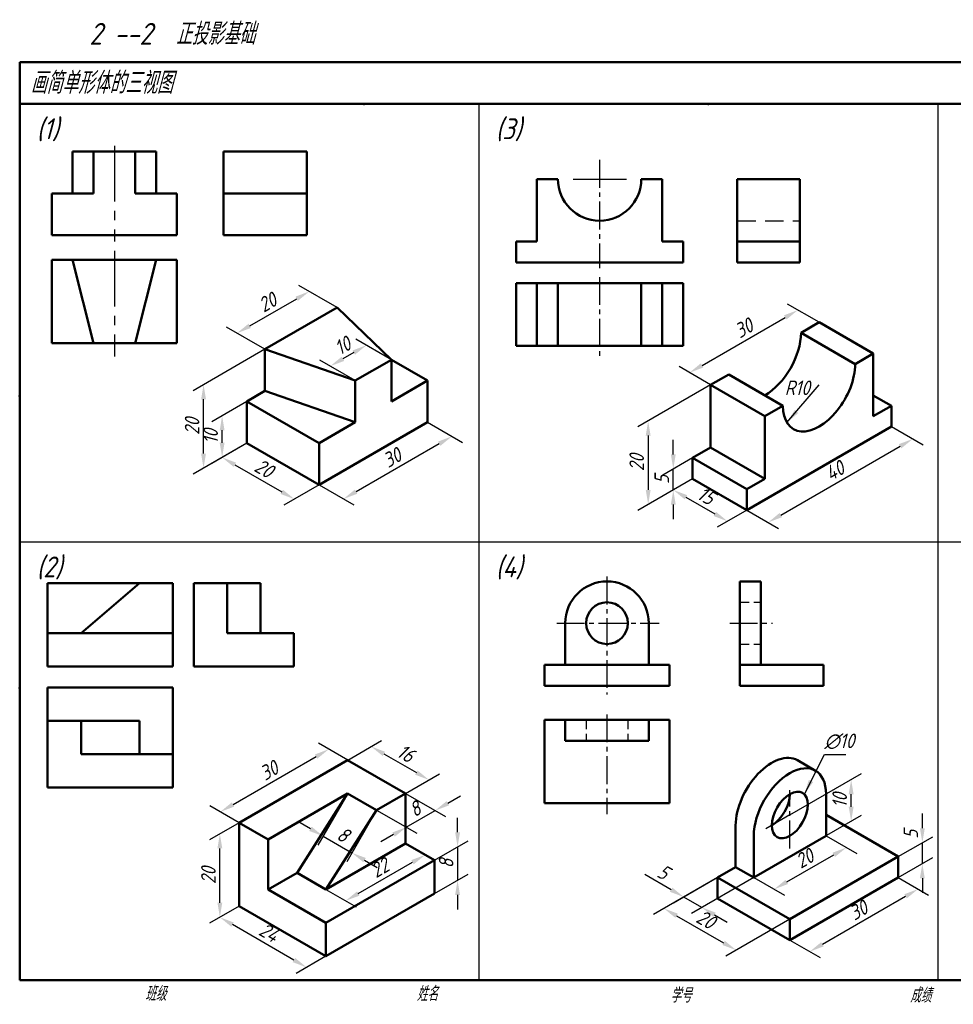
# Model space of a CAD drawing. Header units: millimetres. Extents: x 79 to 427, y 66 to 302.
# Tile 1 of 2: x 79 to 303, y 66 to 302. Entities that reach past the tile are written whole.
import ezdxf

# ---------------------------------------------------------------- set-up
doc = ezdxf.new("R2010")
doc.units = ezdxf.units.MM
doc.header["$LTSCALE"] = 0.7
for name, pattern in [('CENTER2', [28.575, 19.05, -3.175, 3.175, -3.175]), ('HIDDEN', [9.525, 6.35, -3.175]), ('HIDDEN2', [4.7625, 3.175, -1.5875])]:
    doc.linetypes.add(name, pattern=pattern)
doc.layers.add('尺寸层', color=221, linetype='Continuous')
doc.layers.add('细实线层', color=7, linetype='Continuous')
for name, color, linetype, lineweight in [('文字层', 227, 'Continuous', 20), ('点画线层', 3, 'CENTER2', 25), ('答案层', 1, 'Continuous', 25), ('粗实线层', 7, 'Continuous', 50)]:
    doc.layers.add(name, color=color, linetype=linetype, lineweight=lineweight)
doc.styles.add('工程字体（斜）', font='gbeitc.shx', dxfattribs={"bigfont": 'gbcbig.shx'})
doc.styles.add('工程斜体', font='gbeitc.shx', dxfattribs={"bigfont": 'gbcbig.shx'})
doc.dimstyles.new('gb35', dxfattribs={"dimtxt": 3.5, "dimasz": 3.5, "dimexe": 2.5, "dimexo": 0, "dimgap": 1, "dimtad": 1, "dimdsep": 46, "dimtxsty": '工程字体（斜）', "dimcen": 0, "dimadec": 0, "dimazin": 0, "dimtfac": 1, "dimtmove": 0, "dimatfit": 3, "dimfxl": 0, "dimarcsym": 0})

# ---------------------------------------------------------------- blocks, each defined once
blk = doc.blocks.new('*D17')
at = {"layer": 'Defpoints', "color": 0, "ltscale": 0.5}
for p in [(176.64, 205.73), (182.47, 202.36), (150.66, 190.73)]:
    blk.add_point(p, dxfattribs=at)
at = {"layer": '尺寸层', "color": 0, "lineweight": -2, "ltscale": 0.5}
for p, q in [((176.64, 205.73), (184.97, 200.92)), ((159.52, 189.11), (179.44, 200.61)), ((150.66, 190.73), (158.99, 185.92))]:
    blk.add_line(p, q, dxfattribs=at)
at = {"layer": '尺寸层', "color": 0, "ltscale": 0.5}
for points in [[(179.15, 201.11), (179.73, 200.1), (182.47, 202.36)], [(159.23, 189.61), (159.81, 188.6), (156.49, 187.36)]]:
    blk.add_solid(points, dxfattribs=at)
at = {"layer": '尺寸层', "color": 0, "ltscale": 0.5, "insert": (168.11, 197.24), "char_height": 3.5, "attachment_point": 5, "rotation": 30, "style": '工程字体（斜）'}
blk.add_mtext('30', dxfattribs=at)
blk = doc.blocks.new('*D18')
at = {"layer": 'Defpoints', "color": 0, "ltscale": 0.5}
for p in [(133.33, 200.73), (150.66, 190.73), (144.73, 187.31)]:
    blk.add_point(p, dxfattribs=at)
at = {"layer": '尺寸层', "color": 0, "lineweight": -2, "ltscale": 0.5}
for p, q in [((133.33, 200.73), (124.91, 195.86)), ((130.44, 195.56), (141.7, 189.06)), ((150.66, 190.73), (142.23, 185.86))]:
    blk.add_line(p, q, dxfattribs=at)
at = {"layer": '尺寸层', "color": 0, "ltscale": 0.5}
for points in [[(130.73, 196.06), (130.15, 195.05), (127.41, 197.31)], [(141.99, 189.56), (141.41, 188.55), (144.73, 187.31)]]:
    blk.add_solid(points, dxfattribs=at)
at = {"layer": '尺寸层', "color": 0, "ltscale": 0.5, "insert": (137.45, 194.69), "char_height": 3.5, "attachment_point": 5, "rotation": 330, "style": '工程字体（斜）'}
blk.add_mtext('20', dxfattribs=at)
blk = doc.blocks.new('*D19')
at = {"layer": 'Defpoints', "color": 0, "ltscale": 0.5}
for p in [(133.33, 210.73), (127.41, 207.31), (133.33, 200.73)]:
    blk.add_point(p, dxfattribs=at)
at = {"layer": '尺寸层', "color": 0, "lineweight": -2, "ltscale": 0.5}
for p, q in [((133.33, 210.73), (124.91, 205.86)), ((127.41, 200.81), (127.41, 203.81)), ((133.33, 200.73), (124.91, 195.86))]:
    blk.add_line(p, q, dxfattribs=at)
at = {"layer": '尺寸层', "color": 0, "ltscale": 0.5}
for points in [[(126.83, 203.81), (127.99, 203.81), (127.41, 207.31)], [(126.83, 200.81), (127.99, 200.81), (127.41, 197.31)]]:
    blk.add_solid(points, dxfattribs=at)
at = {"layer": '尺寸层', "color": 0, "ltscale": 0.5, "insert": (124.66, 202.31), "char_height": 3.5, "attachment_point": 5, "rotation": 90, "style": '工程字体（斜）'}
blk.add_mtext('10', dxfattribs=at)
blk = doc.blocks.new('*D20')
at = {"layer": 'Defpoints', "color": 0, "ltscale": 0.5}
for p in [(137.66, 223.23), (122.96, 214.74), (133.33, 200.73)]:
    blk.add_point(p, dxfattribs=at)
at = {"layer": '尺寸层', "color": 0, "lineweight": -2, "ltscale": 0.5}
for p, q in [((137.66, 223.23), (120.46, 213.29)), ((122.96, 198.24), (122.96, 211.24)), ((133.33, 200.73), (120.46, 193.29))]:
    blk.add_line(p, q, dxfattribs=at)
at = {"layer": '尺寸层', "color": 0, "ltscale": 0.5}
for points in [[(122.37, 211.24), (123.54, 211.24), (122.96, 214.74)], [(122.37, 198.24), (123.54, 198.24), (122.96, 194.74)]]:
    blk.add_solid(points, dxfattribs=at)
at = {"layer": '尺寸层', "color": 0, "ltscale": 0.5, "insert": (120.21, 204.74), "char_height": 3.5, "attachment_point": 5, "rotation": 90, "style": '工程字体（斜）'}
blk.add_mtext('20', dxfattribs=at)
blk = doc.blocks.new('*D21')
at = {"layer": 'Defpoints', "color": 0, "ltscale": 0.5}
for p in [(148.3, 237.09), (154.99, 233.23), (137.66, 223.23)]:
    blk.add_point(p, dxfattribs=at)
at = {"layer": '尺寸层', "color": 0, "lineweight": -2, "ltscale": 0.5}
for p, q in [((154.99, 233.23), (145.8, 238.53)), ((134.01, 228.84), (145.27, 235.34)), ((137.66, 223.23), (128.48, 228.53))]:
    blk.add_line(p, q, dxfattribs=at)
at = {"layer": '尺寸层', "color": 0, "ltscale": 0.5}
for points in [[(144.98, 235.84), (145.56, 234.83), (148.3, 237.09)], [(133.72, 229.34), (134.3, 228.33), (130.98, 227.09)]]:
    blk.add_solid(points, dxfattribs=at)
at = {"layer": '尺寸层', "color": 0, "ltscale": 0.5, "insert": (138.26, 234.47), "char_height": 3.5, "attachment_point": 5, "rotation": 30, "style": '工程字体（斜）'}
blk.add_mtext('20', dxfattribs=at)
blk = doc.blocks.new('*D22')
at = {"layer": 'Defpoints', "color": 0, "ltscale": 0.5}
for p in [(167.98, 220.73), (153.32, 219.19), (159.32, 215.73)]:
    blk.add_point(p, dxfattribs=at)
at = {"layer": '尺寸层', "color": 0, "lineweight": -2, "ltscale": 0.5}
for p, q in [((167.98, 220.73), (159.48, 225.63)), ((158.95, 222.44), (156.35, 220.94)), ((159.32, 215.73), (150.82, 220.63))]:
    blk.add_line(p, q, dxfattribs=at)
at = {"layer": '尺寸层', "color": 0, "ltscale": 0.5}
for points in [[(158.66, 222.94), (159.24, 221.93), (161.98, 224.19)], [(156.06, 221.44), (156.64, 220.43), (153.32, 219.19)]]:
    blk.add_solid(points, dxfattribs=at)
at = {"layer": '尺寸层', "color": 0, "ltscale": 0.5, "insert": (156.27, 224.07), "char_height": 3.5, "attachment_point": 5, "rotation": 30, "style": '工程字体（斜）'}
blk.add_mtext('10', dxfattribs=at)
blk = doc.blocks.new('*D23')
at = {"layer": 'Defpoints', "color": 0, "ltscale": 0.5}
for p in [(131.51, 89.77), (126.87, 87.1), (152.29, 77.77)]:
    blk.add_point(p, dxfattribs=at)
at = {"layer": '尺寸层', "color": 0, "lineweight": -2, "ltscale": 0.5}
for p, q in [((131.51, 89.77), (124.37, 85.65)), ((144.62, 76.85), (129.9, 85.35)), ((152.29, 77.77), (145.15, 73.65))]:
    blk.add_line(p, q, dxfattribs=at)
at = {"layer": '尺寸层', "color": 0, "ltscale": 0.5}
for points in [[(130.19, 85.85), (129.61, 84.84), (126.87, 87.1)], [(144.92, 77.35), (144.33, 76.34), (147.65, 75.1)]]:
    blk.add_solid(points, dxfattribs=at)
at = {"layer": '尺寸层', "color": 0, "ltscale": 0.5, "insert": (138.64, 83.48), "char_height": 3.5, "attachment_point": 5, "rotation": 330, "style": '工程字体（斜）'}
blk.add_mtext('24', dxfattribs=at)
blk = doc.blocks.new('*D24')
at = {"layer": 'Defpoints', "color": 0, "ltscale": 0.5}
for p in [(131.51, 109.77), (126.87, 107.1), (131.51, 89.77)]:
    blk.add_point(p, dxfattribs=at)
at = {"layer": '尺寸层', "color": 0, "lineweight": -2, "ltscale": 0.5}
for p, q in [((131.51, 109.77), (124.37, 105.65)), ((126.87, 90.6), (126.87, 103.6)), ((131.51, 89.77), (124.37, 85.65))]:
    blk.add_line(p, q, dxfattribs=at)
at = {"layer": '尺寸层', "color": 0, "ltscale": 0.5}
for points in [[(126.29, 103.6), (127.45, 103.6), (126.87, 107.1)], [(126.29, 90.6), (127.45, 90.6), (126.87, 87.1)]]:
    blk.add_solid(points, dxfattribs=at)
at = {"layer": '尺寸层', "color": 0, "ltscale": 0.5, "insert": (124.12, 97.1), "char_height": 3.5, "attachment_point": 5, "rotation": 90, "style": '工程字体（斜）'}
blk.add_mtext('20', dxfattribs=at)
blk = doc.blocks.new('*D25')
at = {"layer": 'Defpoints', "color": 0, "ltscale": 0.5}
for p in [(152.97, 127.38), (157.49, 124.77), (131.51, 109.77)]:
    blk.add_point(p, dxfattribs=at)
at = {"layer": '尺寸层', "color": 0, "lineweight": -2, "ltscale": 0.5}
for p, q in [((157.49, 124.77), (150.47, 128.82)), ((130.02, 114.13), (149.94, 125.63)), ((131.51, 109.77), (124.49, 113.82))]:
    blk.add_line(p, q, dxfattribs=at)
at = {"layer": '尺寸层', "color": 0, "ltscale": 0.5}
for points in [[(149.65, 126.13), (150.23, 125.12), (152.97, 127.38)], [(129.73, 114.63), (130.31, 113.62), (126.99, 112.38)]]:
    blk.add_solid(points, dxfattribs=at)
at = {"layer": '尺寸层', "color": 0, "ltscale": 0.5, "insert": (138.61, 122.26), "char_height": 3.5, "attachment_point": 5, "rotation": 30, "style": '工程字体（斜）'}
blk.add_mtext('30', dxfattribs=at)
blk = doc.blocks.new('*D26')
at = {"layer": 'Defpoints', "color": 0, "ltscale": 0.5}
for p in [(157.49, 124.77), (176.98, 120.02), (171.34, 116.77)]:
    blk.add_point(p, dxfattribs=at)
at = {"layer": '尺寸层', "color": 0, "lineweight": -2, "ltscale": 0.5}
for p, q in [((157.49, 124.77), (165.62, 129.47)), ((166.15, 126.27), (173.95, 121.77)), ((171.34, 116.77), (179.48, 121.47))]:
    blk.add_line(p, q, dxfattribs=at)
at = {"layer": '尺寸层', "color": 0, "ltscale": 0.5}
for points in [[(166.44, 126.78), (165.86, 125.77), (163.12, 128.02)], [(174.24, 122.28), (173.65, 121.27), (176.98, 120.02)]]:
    blk.add_solid(points, dxfattribs=at)
at = {"layer": '尺寸层', "color": 0, "ltscale": 0.5, "insert": (171.42, 126.41), "char_height": 3.5, "attachment_point": 5, "rotation": 330, "style": '工程字体（斜）'}
blk.add_mtext('16', dxfattribs=at)
blk = doc.blocks.new('*D27')
at = {"layer": 'Defpoints', "color": 0, "ltscale": 0.5}
for p in [(171.34, 116.77), (164.41, 112.77), (178.44, 112.67)]:
    blk.add_point(p, dxfattribs=at)
at = {"layer": '尺寸层', "color": 0, "lineweight": -2, "ltscale": 0.5}
for p, q in [((171.34, 116.77), (180.94, 111.23)), ((181.48, 114.42), (184.51, 116.17)), ((164.41, 112.77), (174.02, 107.23)), ((171.52, 108.67), (178.44, 112.67)), ((168.49, 106.92), (165.45, 105.17))]:
    blk.add_line(p, q, dxfattribs=at)
at = {"layer": '尺寸层', "color": 0, "ltscale": 0.5}
for points in [[(181.18, 114.93), (181.77, 113.92), (178.44, 112.67)], [(168.19, 107.43), (168.78, 106.42), (171.52, 108.67)]]:
    blk.add_solid(points, dxfattribs=at)
at = {"layer": '尺寸层', "color": 0, "ltscale": 0.5, "insert": (173.61, 113.05), "char_height": 3.5, "attachment_point": 5, "rotation": 30, "style": '工程字体（斜）'}
blk.add_mtext('8', dxfattribs=at)
blk = doc.blocks.new('*D28')
at = {"layer": 'Defpoints', "color": 0, "ltscale": 0.5}
for p in [(157.49, 116.77), (164.41, 112.77), (158.51, 102.55)]:
    blk.add_point(p, dxfattribs=at)
at = {"layer": '尺寸层', "color": 0, "lineweight": -2, "ltscale": 0.5}
for p, q in [((157.49, 116.77), (150.33, 104.38)), ((164.41, 112.77), (157.26, 100.38)), ((148.55, 108.3), (145.52, 110.05)), ((151.58, 106.55), (158.51, 102.55)), ((161.54, 100.8), (164.58, 99.05))]:
    blk.add_line(p, q, dxfattribs=at)
at = {"layer": '尺寸层', "color": 0, "ltscale": 0.5}
for points in [[(148.85, 108.81), (148.26, 107.79), (151.58, 106.55)], [(161.84, 101.31), (161.25, 100.29), (158.51, 102.55)]]:
    blk.add_solid(points, dxfattribs=at)
at = {"layer": '尺寸层', "color": 0, "ltscale": 0.5, "insert": (156.42, 106.93), "char_height": 3.5, "attachment_point": 5, "rotation": 330, "style": '工程字体（斜）'}
blk.add_mtext('8', dxfattribs=at)
blk = doc.blocks.new('*D29')
at = {"layer": 'Defpoints', "color": 0, "ltscale": 0.5}
for p in [(178.27, 100.77), (183.82, 95.97), (178.27, 92.77)]:
    blk.add_point(p, dxfattribs=at)
at = {"layer": '尺寸层', "color": 0, "lineweight": -2, "ltscale": 0.5}
for p, q in [((183.82, 107.47), (183.82, 110.97)), ((178.27, 100.77), (186.32, 105.42)), ((183.82, 103.97), (183.82, 95.97)), ((178.27, 92.77), (186.32, 97.42)), ((183.82, 92.47), (183.82, 88.97))]:
    blk.add_line(p, q, dxfattribs=at)
at = {"layer": '尺寸层', "color": 0, "ltscale": 0.5}
for points in [[(183.24, 107.47), (184.4, 107.47), (183.82, 103.97)], [(183.24, 92.47), (184.4, 92.47), (183.82, 95.97)]]:
    blk.add_solid(points, dxfattribs=at)
at = {"layer": '尺寸层', "color": 0, "ltscale": 0.5, "insert": (181.07, 99.97), "char_height": 3.5, "attachment_point": 5, "rotation": 90, "style": '工程字体（斜）'}
blk.add_mtext('8', dxfattribs=at)
blk = doc.blocks.new('*D30')
at = {"layer": 'Defpoints', "color": 0, "ltscale": 0.5}
for p in [(171.34, 104.77), (176.06, 102.05), (152.29, 93.77)]:
    blk.add_point(p, dxfattribs=at)
at = {"layer": '尺寸层', "color": 0, "lineweight": -2, "ltscale": 0.5}
for p, q in [((171.34, 104.77), (178.56, 100.61)), ((160.03, 92.8), (173.03, 100.3)), ((152.29, 93.77), (159.5, 89.61))]:
    blk.add_line(p, q, dxfattribs=at)
at = {"layer": '尺寸层', "color": 0, "ltscale": 0.5}
for points in [[(172.73, 100.8), (173.32, 99.79), (176.06, 102.05)], [(159.74, 93.3), (160.33, 92.29), (157, 91.05)]]:
    blk.add_solid(points, dxfattribs=at)
at = {"layer": '尺寸层', "color": 0, "ltscale": 0.5, "insert": (165.16, 98.93), "char_height": 3.5, "attachment_point": 5, "rotation": 30, "style": '工程字体（斜）'}
blk.add_mtext('22', dxfattribs=at)
blk = doc.blocks.new('*D31')
at = {"layer": 'Defpoints', "color": 0, "ltscale": 0.5}
for p in [(287.76, 204.69), (292.87, 201.73), (253.11, 184.69)]:
    blk.add_point(p, dxfattribs=at)
at = {"layer": '尺寸层', "color": 0, "lineweight": -2, "ltscale": 0.5}
for p, q in [((287.76, 204.69), (295.37, 200.29)), ((261.26, 183.48), (289.84, 199.98)), ((253.11, 184.69), (260.73, 180.29))]:
    blk.add_line(p, q, dxfattribs=at)
at = {"layer": '尺寸层', "color": 0, "ltscale": 0.5}
for points in [[(289.55, 200.49), (290.13, 199.48), (292.87, 201.73)], [(260.97, 183.99), (261.55, 182.98), (258.23, 181.73)]]:
    blk.add_solid(points, dxfattribs=at)
at = {"layer": '尺寸层', "color": 0, "ltscale": 0.5, "insert": (274.17, 194.11), "char_height": 3.5, "attachment_point": 5, "rotation": 30, "style": '工程字体（斜）'}
blk.add_mtext('40', dxfattribs=at)
blk = doc.blocks.new('*D32')
at = {"layer": 'Defpoints', "color": 0, "ltscale": 0.5}
for p in [(240.12, 192.19), (253.11, 184.69), (248.49, 182.01)]:
    blk.add_point(p, dxfattribs=at)
at = {"layer": '尺寸层', "color": 0, "lineweight": -2, "ltscale": 0.5}
for p, q in [((240.12, 192.19), (233, 188.07)), ((238.53, 187.76), (245.46, 183.76)), ((253.11, 184.69), (245.99, 180.57))]:
    blk.add_line(p, q, dxfattribs=at)
at = {"layer": '尺寸层', "color": 0, "ltscale": 0.5}
for points in [[(238.82, 188.27), (238.24, 187.26), (235.5, 189.51)], [(245.75, 184.27), (245.17, 183.26), (248.49, 182.01)]]:
    blk.add_solid(points, dxfattribs=at)
at = {"layer": '尺寸层', "color": 0, "ltscale": 0.5, "insert": (243.37, 188.15), "char_height": 3.5, "attachment_point": 5, "rotation": 330, "style": '工程字体（斜）'}
blk.add_mtext('15', dxfattribs=at)
blk = doc.blocks.new('*D33')
at = {"layer": 'Defpoints', "color": 0, "ltscale": 0.5}
for p in [(240.12, 197.19), (235.5, 194.51), (240.12, 192.19)]:
    blk.add_point(p, dxfattribs=at)
at = {"layer": '尺寸层', "color": 0, "lineweight": -2, "ltscale": 0.5}
for p, q in [((235.5, 198.01), (235.5, 201.51)), ((240.12, 197.19), (233, 193.07)), ((235.5, 189.51), (235.5, 194.51)), ((240.12, 192.19), (233, 188.07)), ((235.5, 186.01), (235.5, 182.51))]:
    blk.add_line(p, q, dxfattribs=at)
at = {"layer": '尺寸层', "color": 0, "ltscale": 0.5}
for points in [[(234.92, 198.01), (236.08, 198.01), (235.5, 194.51)], [(234.92, 186.01), (236.08, 186.01), (235.5, 189.51)]]:
    blk.add_solid(points, dxfattribs=at)
at = {"layer": '尺寸层', "color": 0, "ltscale": 0.5, "insert": (232.75, 192.01), "char_height": 3.5, "attachment_point": 5, "rotation": 90, "style": '工程字体（斜）'}
blk.add_mtext('5', dxfattribs=at)
blk = doc.blocks.new('*D34')
at = {"layer": 'Defpoints', "color": 0, "ltscale": 0.5}
for p in [(244.45, 214.69), (240.12, 192.19), (229.49, 186.04)]:
    blk.add_point(p, dxfattribs=at)
at = {"layer": '尺寸层', "color": 0, "lineweight": -2, "ltscale": 0.5}
for p, q in [((244.45, 214.69), (226.99, 204.6)), ((229.49, 202.54), (229.49, 189.54)), ((240.12, 192.19), (226.99, 184.6))]:
    blk.add_line(p, q, dxfattribs=at)
at = {"layer": '尺寸层', "color": 0, "ltscale": 0.5}
for points in [[(228.9, 202.54), (230.07, 202.54), (229.49, 206.04)], [(228.9, 189.54), (230.07, 189.54), (229.49, 186.04)]]:
    blk.add_solid(points, dxfattribs=at)
at = {"layer": '尺寸层', "color": 0, "ltscale": 0.5, "insert": (226.74, 196.04), "char_height": 3.5, "attachment_point": 5, "rotation": 90, "style": '工程字体（斜）'}
blk.add_mtext('20', dxfattribs=at)
blk = doc.blocks.new('*D35')
at = {"layer": 'Defpoints', "color": 0, "ltscale": 0.5}
for p in [(265.36, 232.62), (270.43, 229.69), (244.45, 214.69)]:
    blk.add_point(p, dxfattribs=at)
at = {"layer": '尺寸层', "color": 0, "lineweight": -2, "ltscale": 0.5}
for p, q in [((270.43, 229.69), (262.86, 234.06)), ((242.41, 219.37), (262.33, 230.87)), ((244.45, 214.69), (236.88, 219.06))]:
    blk.add_line(p, q, dxfattribs=at)
at = {"layer": '尺寸层', "color": 0, "ltscale": 0.5}
for points in [[(262.03, 231.37), (262.62, 230.36), (265.36, 232.62)], [(242.12, 219.87), (242.7, 218.86), (239.38, 217.62)]]:
    blk.add_solid(points, dxfattribs=at)
at = {"layer": '尺寸层', "color": 0, "ltscale": 0.5, "insert": (252.37, 228.29), "char_height": 3.5, "attachment_point": 5, "rotation": 30, "style": '工程字体（斜）'}
blk.add_mtext('30', dxfattribs=at)
blk = doc.blocks.new('*D36')
at = {"layer": 'Defpoints', "color": 0, "ltscale": 0.5}
for p in [(289.42, 96.63), (294.18, 93.88), (263.44, 81.63)]:
    blk.add_point(p, dxfattribs=at)
at = {"layer": '尺寸层', "color": 0, "lineweight": -2, "ltscale": 0.5}
for p, q in [((289.42, 96.63), (296.68, 92.43)), ((271.23, 80.63), (291.15, 92.13)), ((263.44, 81.63), (270.7, 77.43))]:
    blk.add_line(p, q, dxfattribs=at)
at = {"layer": '尺寸层', "color": 0, "ltscale": 0.5}
for points in [[(290.86, 92.63), (291.44, 91.62), (294.18, 93.88)], [(270.94, 81.13), (271.53, 80.12), (268.2, 78.88)]]:
    blk.add_solid(points, dxfattribs=at)
at = {"layer": '尺寸层', "color": 0, "ltscale": 0.5, "insert": (279.82, 88.76), "char_height": 3.5, "attachment_point": 5, "rotation": 30, "style": '工程字体（斜）'}
blk.add_mtext('30', dxfattribs=at)
blk = doc.blocks.new('*D37')
at = {"layer": 'Defpoints', "color": 0, "ltscale": 0.5}
for p in [(246.12, 96.63), (263.44, 86.63), (250.59, 79.21)]:
    blk.add_point(p, dxfattribs=at)
at = {"layer": '尺寸层', "color": 0, "lineweight": -2, "ltscale": 0.5}
for p, q in [((246.12, 96.63), (230.77, 87.77)), ((236.3, 87.46), (247.56, 80.96)), ((263.44, 86.63), (248.09, 77.77))]:
    blk.add_line(p, q, dxfattribs=at)
at = {"layer": '尺寸层', "color": 0, "ltscale": 0.5}
for points in [[(236.59, 87.97), (236.01, 86.96), (233.27, 89.21)], [(247.85, 81.47), (247.27, 80.46), (250.59, 79.21)]]:
    blk.add_solid(points, dxfattribs=at)
at = {"layer": '尺寸层', "color": 0, "ltscale": 0.5, "insert": (243.31, 86.59), "char_height": 3.5, "attachment_point": 5, "rotation": 330, "style": '工程字体（斜）'}
blk.add_mtext('20', dxfattribs=at)
blk = doc.blocks.new('*D38')
at = {"layer": 'Defpoints', "color": 0, "ltscale": 0.5}
for p in [(272.1, 106.63), (276.98, 103.81), (254.78, 96.63)]:
    blk.add_point(p, dxfattribs=at)
at = {"layer": '尺寸层', "color": 0, "lineweight": -2, "ltscale": 0.5}
for p, q in [((272.1, 106.63), (279.48, 102.37)), ((262.69, 95.56), (273.95, 102.06)), ((254.78, 96.63), (262.16, 92.37))]:
    blk.add_line(p, q, dxfattribs=at)
at = {"layer": '尺寸层', "color": 0, "ltscale": 0.5}
for points in [[(273.65, 102.57), (274.24, 101.56), (276.98, 103.81)], [(262.4, 96.07), (262.98, 95.06), (259.66, 93.81)]]:
    blk.add_solid(points, dxfattribs=at)
at = {"layer": '尺寸层', "color": 0, "ltscale": 0.5, "insert": (266.94, 101.19), "char_height": 3.5, "attachment_point": 5, "rotation": 30, "style": '工程字体（斜）'}
blk.add_mtext('20', dxfattribs=at)
blk = doc.blocks.new('*D39')
at = {"layer": 'Defpoints', "color": 0, "ltscale": 0.5}
for p in [(278.12, 120.1), (263.44, 111.63), (263.44, 101.63)]:
    blk.add_point(p, dxfattribs=at)
at = {"layer": '尺寸层', "color": 0, "lineweight": -2, "ltscale": 0.5}
for p, q in [((263.44, 111.63), (280.62, 121.55)), ((278.12, 113.6), (278.12, 116.6)), ((263.44, 101.63), (280.62, 111.55))]:
    blk.add_line(p, q, dxfattribs=at)
at = {"layer": '尺寸层', "color": 0, "ltscale": 0.5}
for points in [[(277.53, 116.6), (278.7, 116.6), (278.12, 120.1)], [(277.53, 113.6), (278.7, 113.6), (278.12, 110.1)]]:
    blk.add_solid(points, dxfattribs=at)
at = {"layer": '尺寸层', "color": 0, "ltscale": 0.5, "insert": (275.37, 115.1), "char_height": 3.5, "attachment_point": 5, "rotation": 90, "style": '工程字体（斜）'}
blk.add_mtext('10', dxfattribs=at)

msp = doc.modelspace()

# ---------------------------------------------------------------- linework, layer by layer
at = {"layer": '尺寸层', "color": 7, "ltscale": 0.5}
for p, q in [((295.174, 108.452), (295.174, 111.952)), ((289.418, 101.629), (297.674, 106.395)), ((295.174, 99.952), (295.174, 104.952)), ((250.447, 99.129), (235.522, 90.512)), ((289.418, 96.629), (297.674, 101.395)), ((234.991, 93.705), (228.649, 97.367)), ((254.777, 96.629), (239.853, 88.012)), ((295.174, 96.452), (295.174, 92.952)), ((242.353, 89.455), (238.022, 91.955)), ((245.384, 87.705), (248.415, 85.955))]:
    msp.add_line(p, q, dxfattribs=at)
for points in [[(294.591, 108.452), (295.758, 108.452), (295.174, 104.952)], [(294.591, 96.452), (295.758, 96.452), (295.174, 99.952)], [(235.283, 94.21), (234.7, 93.2), (238.022, 91.955)], [(245.675, 88.21), (245.092, 87.2), (242.353, 89.455)]]:
    msp.add_solid(points, dxfattribs=at)
at = {"layer": '点画线层', "color": 1, "ltscale": 0.5}
for p, q in [((217.847, 268.615), (217.847, 242.642)), ((217.847, 240.534), (217.847, 220.98)), ((219.616, 168.756), (219.616, 140.51)), ((207.599, 157.585), (232.158, 157.585)), ((249.021, 157.585), (259.237, 157.585)), ((219.616, 135.703), (219.616, 111.847))]:
    msp.add_line(p, q, dxfattribs=at)
at = {"layer": '点画线层', "color": 1, "linetype": 'ByBlock', "ltscale": 0.5}
msp.add_line((211.495, 264.035), (224.306, 264.035), dxfattribs=at)
at = {"layer": '点画线层', "color": 7, "ltscale": 0.5}
for p, q in [((263.438, 103.621), (263.438, 117.586)), ((263.438, 111.629), (257.192, 108.023))]:
    msp.add_line(p, q, dxfattribs=at)
at = {"layer": '答案层', "linetype": 'CENTER2'}
for p, q in [((101.596, 271.961), (101.596, 249.041)), ((101.596, 246.807), (101.596, 221.475))]:
    msp.add_line(p, q, dxfattribs=at)
at = {"layer": '答案层', "lineweight": 50}
for p, q in [((91.596, 260.591), (91.596, 270.591)), ((91.596, 270.591), (101.596, 270.591)), ((96.596, 260.591), (96.596, 270.591)), ((111.596, 270.591), (101.596, 270.591)), ((106.596, 260.591), (106.596, 270.591)), ((111.596, 260.591), (111.596, 270.591)), ((127.704, 250.591), (127.704, 270.591)), ((127.704, 270.591), (147.704, 270.591)), ((147.704, 250.591), (147.704, 270.591)), ((202.847, 264.035), (202.847, 249.035)), ((207.847, 264.035), (202.847, 264.035)), ((232.847, 264.035), (227.847, 264.035)), ((232.847, 249.035), (232.847, 264.035)), ((250.826, 264.035), (265.826, 264.035)), ((250.826, 249.035), (250.826, 264.035)), ((265.826, 264.035), (265.826, 249.035)), ((86.596, 250.591), (86.596, 260.591)), ((86.596, 260.591), (91.596, 260.591)), ((91.596, 260.591), (96.596, 260.591)), ((111.596, 260.591), (106.596, 260.591)), ((116.596, 260.591), (111.596, 260.591)), ((116.596, 250.591), (116.596, 260.591)), ((127.704, 260.591), (147.704, 260.591)), ((101.596, 250.591), (86.596, 250.591)), ((101.596, 250.591), (116.596, 250.591)), ((127.704, 250.591), (147.704, 250.591)), ((202.847, 249.035), (197.847, 249.035)), ((197.847, 249.035), (197.847, 244.035)), ((237.847, 249.035), (232.847, 249.035)), ((237.847, 244.035), (237.847, 249.035)), ((265.826, 249.035), (250.826, 249.035)), ((250.826, 249.035), (250.826, 244.035)), ((265.826, 244.035), (265.826, 249.035)), ((86.596, 244.657), (116.596, 244.657)), ((86.596, 244.657), (86.596, 224.657)), ((91.596, 244.657), (96.596, 224.657)), ((111.596, 244.657), (106.596, 224.657)), ((116.596, 244.657), (116.596, 224.657)), ((197.847, 244.035), (237.847, 244.035)), ((250.826, 244.035), (265.826, 244.035)), ((197.847, 239.035), (197.847, 224.035)), ((237.847, 239.035), (197.847, 239.035)), ((202.847, 239.035), (202.847, 224.035)), ((207.847, 239.035), (207.847, 224.035)), ((227.847, 239.035), (227.847, 224.035)), ((232.847, 239.035), (232.847, 224.035)), ((237.847, 224.035), (237.847, 239.035)), ((86.596, 224.657), (116.596, 224.657)), ((197.847, 224.035), (237.847, 224.035)), ((251.473, 167.585), (256.473, 167.585)), ((251.473, 142.585), (251.473, 167.585)), ((256.473, 167.585), (256.473, 147.585)), ((209.616, 157.585), (209.616, 147.585)), ((229.616, 157.585), (229.616, 147.585)), ((204.616, 142.585), (204.616, 147.585)), ((204.616, 147.585), (219.616, 147.585)), ((219.616, 147.585), (234.616, 147.585)), ((234.616, 147.585), (234.616, 142.585)), ((256.473, 147.585), (251.473, 147.585)), ((256.473, 147.585), (271.473, 147.585)), ((271.473, 147.585), (271.473, 142.585)), ((234.616, 142.585), (204.616, 142.585)), ((271.473, 142.585), (251.473, 142.585)), ((93.601, 126.184), (93.601, 134.184)), ((107.601, 134.184), (107.601, 126.184)), ((204.616, 134.42), (204.616, 114.42)), ((234.616, 134.42), (204.616, 134.42)), ((209.616, 134.42), (209.616, 129.42)), ((229.616, 134.42), (229.616, 129.42)), ((234.616, 114.42), (234.616, 134.42)), ((209.616, 129.42), (229.616, 129.42)), ((204.616, 114.42), (234.616, 114.42))]:
    msp.add_line(p, q, dxfattribs=at)
at = {"layer": '答案层', "linetype": 'HIDDEN', "lineweight": 25}
msp.add_line((250.826, 254.035), (265.826, 254.035), dxfattribs=at)
at = {"layer": '答案层', "lineweight": 50, "ltscale": 0.5}
for p, q in [((115.601, 167.184), (85.601, 167.184)), ((85.601, 167.184), (85.601, 147.184)), ((107.601, 167.184), (93.601, 155.184)), ((115.601, 167.184), (115.601, 147.184)), ((120.601, 167.184), (120.601, 147.184)), ((120.601, 167.184), (136.601, 167.184)), ((128.601, 167.184), (128.601, 155.184)), ((136.601, 167.184), (136.601, 155.184)), ((115.601, 155.184), (85.601, 155.184)), ((128.601, 155.184), (144.601, 155.184)), ((144.601, 155.184), (144.601, 147.184)), ((115.601, 147.184), (85.601, 147.184)), ((120.601, 147.184), (144.601, 147.184)), ((115.601, 142.184), (85.601, 142.184)), ((85.601, 142.184), (85.601, 118.184)), ((115.601, 142.184), (115.601, 118.184)), ((107.601, 134.184), (85.601, 134.184)), ((115.601, 126.184), (93.601, 126.184)), ((115.601, 118.184), (85.601, 118.184))]:
    msp.add_line(p, q, dxfattribs=at)
at = {"layer": '答案层', "linetype": 'HIDDEN2'}
for p, q in [((251.473, 162.585), (256.473, 162.585)), ((251.473, 152.585), (256.473, 152.585)), ((214.616, 134.42), (214.616, 129.42)), ((224.616, 134.42), (224.616, 129.42))]:
    msp.add_line(p, q, dxfattribs=at)
at = {"layer": '答案层', "lineweight": 50}
msp.add_circle((219.616, 157.585), 5, dxfattribs=at)
for centre, start, end in [((217.847, 264.035), 180, 0), ((219.616, 157.585), 0, 180)]:
    msp.add_arc(centre, 10, start, end, dxfattribs=at)
at = {"layer": '粗实线层', "color": 7, "ltscale": 0.5}
for p, q in [((408.909, 292.03), (78.909, 292.03)), ((78.909, 292.03), (78.909, 282.03)), ((408.909, 282.03), (78.909, 282.03)), ((78.909, 282.03), (78.909, 72.03)), ((154.985, 233.228), (137.665, 223.228)), ((154.985, 233.228), (167.976, 220.728)), ((266.105, 227.185), (270.435, 229.685)), ((270.435, 229.685), (283.425, 222.185)), ((279.095, 219.685), (266.105, 227.185)), ((137.665, 223.228), (159.315, 215.728)), ((137.665, 223.228), (137.665, 213.228)), ((283.425, 222.185), (279.095, 219.685)), ((283.425, 222.185), (279.095, 219.685)), ((283.425, 207.185), (283.425, 222.185)), ((159.315, 215.728), (167.976, 220.728)), ((167.976, 220.728), (167.976, 210.728)), ((176.636, 215.728), (167.976, 220.728)), ((244.454, 214.685), (248.784, 217.185)), ((248.784, 217.185), (261.775, 209.685)), ((159.315, 205.728), (159.315, 215.728)), ((167.976, 210.728), (176.636, 215.728)), ((176.636, 215.728), (176.636, 205.728)), ((137.665, 213.228), (133.335, 210.728)), ((137.665, 213.228), (159.315, 205.728)), ((244.454, 199.685), (244.454, 214.685)), ((244.454, 214.685), (257.445, 207.185)), ((150.655, 200.728), (133.335, 210.728)), ((133.335, 210.728), (133.335, 200.728)), ((287.755, 209.685), (283.425, 212.185)), ((261.775, 209.685), (257.445, 207.185)), ((287.755, 209.685), (283.425, 207.185)), ((287.755, 204.685), (287.755, 209.685)), ((176.636, 205.728), (150.655, 190.728)), ((150.655, 200.728), (159.315, 205.728)), ((257.445, 207.185), (257.445, 192.185)), ((253.114, 184.685), (287.755, 204.685)), ((133.335, 200.728), (150.655, 190.728)), ((150.655, 190.728), (150.655, 200.728)), ((240.124, 197.185), (244.454, 199.685)), ((257.445, 192.185), (244.454, 199.685)), ((253.114, 189.685), (240.124, 197.185)), ((240.124, 197.185), (240.124, 192.185)), ((240.124, 192.185), (253.114, 184.685)), ((257.445, 192.185), (253.114, 189.685)), ((253.114, 189.685), (253.114, 184.685)), ((131.505, 109.771), (157.486, 124.771)), ((157.486, 124.771), (171.342, 116.771)), ((269.581, 122.224), (265.231, 124.735)), ((157.486, 116.771), (138.433, 105.771)), ((145.362, 97.771), (157.486, 116.771)), ((164.414, 112.771), (157.486, 116.771)), ((171.342, 116.771), (164.414, 112.771)), ((171.342, 116.771), (171.342, 104.771)), ((272.098, 106.629), (272.098, 116.629)), ((152.29, 93.771), (164.414, 112.771)), ((289.418, 101.629), (272.098, 111.629)), ((131.505, 89.771), (131.505, 109.771)), ((131.505, 109.771), (138.433, 105.771)), ((250.447, 99.129), (250.447, 109.129)), ((272.098, 106.629), (254.777, 96.629)), ((254.777, 96.629), (254.777, 106.629)), ((138.433, 105.771), (138.433, 93.771)), ((171.342, 104.771), (152.29, 93.771)), ((178.271, 100.771), (171.342, 104.771)), ((263.438, 86.629), (289.418, 101.629)), ((289.418, 96.629), (289.418, 101.629)), ((152.29, 85.771), (178.271, 100.771)), ((178.271, 92.771), (178.271, 100.771)), ((246.117, 96.629), (250.447, 99.129)), ((254.777, 96.629), (250.447, 99.129)), ((138.433, 93.771), (145.362, 97.771)), ((152.29, 93.771), (145.362, 97.771)), ((263.438, 86.629), (246.117, 96.629)), ((246.117, 96.629), (246.117, 91.629)), ((289.418, 96.629), (263.438, 81.629)), ((138.433, 93.771), (152.29, 85.771)), ((178.271, 92.771), (152.29, 77.771)), ((152.29, 77.771), (131.505, 89.771)), ((246.117, 91.629), (263.438, 81.629)), ((152.29, 77.771), (152.29, 85.771)), ((263.438, 81.629), (263.438, 86.629))]:
    msp.add_line(p, q, dxfattribs=at)
at = {"layer": '粗实线层', "ltscale": 0.5}
msp.add_line((78.909, 72.03), (408.909, 72.03), dxfattribs=at)
at = {"layer": '粗实线层', "color": 7, "ltscale": 0.5}
for centre, major_axis, start_param, end_param in [((257.445, 222.185), (-6.124, -10.607), 7.0685835, 8.6393798), ((270.435, 214.685), (-6.124, -10.607), 5.4977871, 8.6393798), ((259.107, 114.129), (-6.124, -10.607), 3.1415851, 5.4977871), ((263.438, 111.629), (-6.124, -10.607), 2.3561945, 5.4977871), ((259.107, 114.129), (-3.062, -5.303), 0.7853982, 2.3561945)]:
    msp.add_ellipse(centre, major_axis=major_axis, ratio=0.5773503, start_param=start_param, end_param=end_param, dxfattribs=at)
msp.add_ellipse((263.438, 111.629), major_axis=(-3.062, -5.303), ratio=0.5773503, dxfattribs=at)
at = {"layer": '粗实线层', "color": 7}
for p in [(161.409, 282.03), (243.909, 282.03), (78.909, 212.03), (78.909, 142.03)]:
    msp.add_point(p, dxfattribs=at)
at = {"layer": '细实线层', "color": 7, "ltscale": 0.5}
for p, q in [((188.909, 282.03), (188.909, 72.03)), ((298.909, 282.03), (298.909, 72.03)), ((408.909, 177.03), (78.909, 177.03))]:
    msp.add_line(p, q, dxfattribs=at)
at = {"layer": '细实线层', "color": 7}
for p in [(78.909, 212.03), (78.909, 142.03)]:
    msp.add_point(p, dxfattribs=at)

# ---------------------------------------------------------------- texts
at = {"layer": '尺寸层', "color": 7, "ltscale": 0.5, "style": '工程斜体'}
msp.add_text('R10', height=3.5, dxfattribs=at).set_placement((262.209, 212.243))
at = {"layer": '尺寸层', "color": 7, "style": '工程字体（斜）'}
msp.add_text('∅10', height=3.5, dxfattribs=at).set_placement((271.719, 127.63))
at = {"layer": '尺寸层', "color": 7, "ltscale": 0.5, "char_height": 3.5, "attachment_point": 5, "style": '工程字体（斜）'}
for insert, rotation in [((292.423, 106.976), 90), ((233.134, 97.953), 330)]:
    msp.add_mtext('5', dxfattribs=dict(at, insert=insert, rotation=rotation))
at = {"layer": '文字层', "color": 7, "style": '工程字体（斜）'}
for s, p in [('班级', (108.943, 67.061)), ('姓名', (174.025, 67.037)), ('学号', (234.795, 66.659)), ('成绩', (292.226, 66.659))]:
    msp.add_text(s, height=3.5, dxfattribs=at).set_placement(p)
at = {"layer": '细实线层', "color": 7, "ltscale": 0.5}
for s, height, style, p in [('    2 --2  正投影基础  ', 5.25, '工程字体（斜）', (84.192, 296.198)), ('画简单形体的三视图', 5.25, '工程字体（斜）', (81.497, 284.46)), ('(1)', 5, '工程斜体', (82.952, 273.569)), ('(3)', 5, '工程斜体', (192.952, 273.569)), ('(2)', 5, '工程斜体', (82.952, 168.569)), ('(4)', 5, '工程斜体', (192.952, 168.569))]:
    msp.add_text(s, height=height, dxfattribs=dict(at, style=style)).set_placement(p)

# ---------------------------------------------------------------- dimensions: what is measured, and where the dimension line sits
at = {"layer": '尺寸层', "color": 7, "ltscale": 0.5}
for p1, p2, distance, picture, middle in [((137.665, 223.228), (154.985, 233.228), 6.686, '*D21', (138.263, 234.47)), ((167.976, 220.728), (159.315, 215.728), -5.996, '*D22', (156.275, 224.071)), ((133.335, 200.728), (133.335, 210.728), 5.923, '*D19', (124.661, 202.308)), ((150.655, 190.728), (176.636, 205.728), -5.835, '*D17', (168.105, 197.241)), ((253.114, 184.685), (287.755, 204.685), -5.113, '*D31', (274.173, 194.115)), ((133.335, 200.728), (150.655, 190.728), -5.923, '*D18', (137.447, 194.69)), ((240.124, 192.185), (240.124, 197.185), 4.625, '*D33', (232.749, 192.015)), ((240.124, 192.185), (253.114, 184.685), -4.625, '*D32', (243.369, 188.146)), ((131.505, 109.771), (157.486, 124.771), 4.514, '*D25', (138.606, 122.259)), ((157.486, 124.771), (171.342, 116.771), 5.635, '*D26', (171.424, 126.406)), ((263.438, 101.629), (263.438, 111.629), -14.678, '*D39', (275.365, 115.103)), ((157.486, 116.771), (164.414, 112.771), -11.802, '*D28', (156.424, 106.931)), ((178.271, 100.771), (178.271, 92.771), 5.549, '*D29', (181.069, 99.975)), ((131.505, 89.771), (131.505, 109.771), 4.635, '*D24', (124.12, 97.095)), ((254.777, 96.629), (272.098, 106.629), -4.879, '*D38', (266.942, 101.193)), ((152.29, 93.771), (171.342, 104.771), -4.714, '*D30', (165.155, 98.931)), ((246.117, 96.629), (263.438, 86.629), -12.846, '*D37', (243.306, 86.593)), ((263.438, 81.629), (289.418, 96.629), -4.765, '*D36', (279.818, 88.759)), ((152.29, 77.771), (131.505, 89.771), 4.635, '*D23', (138.637, 83.477))]:
    dim = msp.add_aligned_dim(p1=p1, p2=p2, distance=distance, dimstyle='gb35', dxfattribs=at)
    dim.commit()
    dim.dimension.update_dxf_attribs({"geometry": picture, "text_midpoint": middle})
for base, p1, p2, picture, middle in [((265.356, 232.617), (244.454, 214.685), (270.435, 229.685), '*D35', (253.741, 225.911)), ((178.445, 112.67), (164.414, 112.771), (171.342, 116.771), '*D27', (174.981, 110.67))]:
    dim = msp.add_linear_dim(base=base, p1=p1, p2=p2, angle=30, dimstyle='gb35', dxfattribs=at)
    dim.commit()
    dim.dimension.update_dxf_attribs({"geometry": picture, "text_midpoint": middle, "dimtype": 161})
for base, p1, p2, picture, middle in [((122.955, 214.735), (133.335, 200.728), (137.665, 223.228), '*D20', (120.205, 204.735)), ((229.487, 186.044), (244.454, 214.685), (240.124, 192.185), '*D34', (226.737, 196.044))]:
    dim = msp.add_linear_dim(base=base, p1=p1, p2=p2, angle=90, text='20', dimstyle='gb35', dxfattribs=at)
    dim.commit()
    dim.dimension.update_dxf_attribs({"geometry": picture, "text_midpoint": middle})

# ---------------------------------------------------------------- leaders
for points in [[(262.747, 205.643), (270.435, 214.685)], [(266.902, 116.629), (271.719, 126.086), (276.861, 126.086)]]:
    msp.add_leader(points, dimstyle='gb35', override={"dimgap": 1, "dimtad": 0}, dxfattribs=at)

doc.saveas('drawing.dxf')
